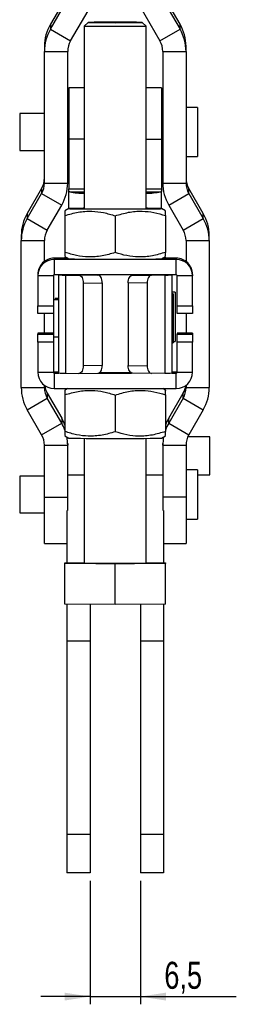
# Model space of a CAD drawing. Extents: x 22 to 388, y 36 to 275.
# Tile 7 of 10: x 217 to 245, y 45 to 172. Entities that reach past the tile are written whole.
import ezdxf

# ---------------------------------------------------------------- set-up
doc = ezdxf.new("R2010")
doc.units = 0
doc.layers.get('0').update_dxf_attribs({"linetype": 'CONTINUOUS'})
doc.styles.add('SLDTEXTSTYLE0', font='TXT', dxfattribs={"width": 0.75})
doc.dimstyles.new('SLDDIMSTYLE5', dxfattribs={"dimtxt": 3.5, "dimasz": 3.302, "dimexe": 0, "dimexo": 0.0625, "dimgap": 0.875, "dimtad": 1, "dimdec": 3, "dimrnd": 1e-09, "dimzin": 12, "dimtxsty": 'SLDTEXTSTYLE0', "dimsah": 1, "dimcen": 0.09, "dimazin": 3, "dimtfac": 1, "dimtdec": 3, "dimtmove": 0, "dimatfit": 3, "dimtolj": 1, "dimtzin": 12})

# ---------------------------------------------------------------- blocks, each defined once
blk = doc.blocks.new('_D_8')
at = {"color": 179, "linetype": 'CONTINUOUS'}
for p, q in [((226.49, 60.6), (226.49, 44.6)), ((232.99, 60.6), (232.99, 44.6)), ((226.49, 45.6), (220.14, 45.6)), ((226.49, 45.6), (232.99, 45.6)), ((232.99, 45.6), (245.39, 45.6))]:
    blk.add_line(p, q, dxfattribs=at)
for points in [[(226.49, 45.6), (223.19, 46.11), (223.19, 45.09)], [(232.99, 45.6), (236.3, 45.09), (236.3, 46.11)]]:
    blk.add_solid(points, dxfattribs=at)
at = {"color": 179, "linetype": 'CONTINUOUS', "insert": (236.09, 50.11, -59.37), "char_height": 3.5, "attachment_point": 1, "style": 'SLDTEXTSTYLE0'}
blk.add_mtext('6,5', dxfattribs=at)

msp = doc.modelspace()

# ---------------------------------------------------------------- linework, layer by layer
at = {"color": 7, "linetype": 'CONTINUOUS'}
for p, q in [((226.375047, 180.145869), (221.363832, 171.477625)), ((238.123123, 171.477625), (233.111907, 180.145869)), ((221.363832, 170.825953), (226.375047, 179.494204)), ((233.111907, 179.494204), (238.123123, 170.825953)), ((223.961907, 169.327931), (228.973123, 177.996175)), ((230.513831, 177.996175), (235.525047, 169.327931)), ((221.363832, 171.477625), (221.363832, 170.825953)), ((221.363832, 170.825953), (223.961907, 169.327931)), ((225.743477, 171.212109), (225.743477, 147.612983)), ((226.243606, 171.712348), (225.743625, 171.212407)), ((233.74333, 171.212407), (233.243348, 171.712348)), ((233.743478, 147.612983), (233.743478, 171.212109)), ((235.525047, 169.327931), (238.123123, 170.825953)), ((238.123123, 170.825953), (238.123123, 171.477625)), ((220.593477, 168.60641), (220.593477, 167.954745)), ((238.893478, 167.954745), (238.893478, 168.60641)), ((220.593477, 167.954745), (223.593478, 167.954745)), ((220.593477, 150.924919), (220.593477, 167.954745)), ((223.593478, 150.924919), (223.593478, 167.954745)), ((235.893477, 167.954745), (238.893478, 167.954745)), ((235.893477, 167.954745), (235.893477, 150.924919)), ((238.893478, 167.954745), (238.893478, 150.924919)), ((225.743477, 163.265178), (223.743477, 163.265178)), ((223.743477, 163.265178), (223.743477, 156.618969)), ((235.743477, 163.265178), (233.743478, 163.265178)), ((235.743477, 163.265178), (235.743477, 156.618969)), ((240.393477, 160.698833), (238.893478, 160.698833)), ((240.393477, 160.698833), (240.393477, 157.532742)), ((220.593477, 159.905085), (217.393477, 159.905085)), ((217.393477, 159.905085), (217.393477, 157.530514)), ((223.743477, 159.905085), (223.593478, 159.905085)), ((235.893477, 159.905085), (235.743477, 159.905085)), ((217.393477, 157.530514), (217.393477, 155.142585)), ((240.393477, 157.532742), (240.393477, 154.348833)), ((223.743477, 156.618969), (223.743477, 150.156779)), ((235.743477, 156.618969), (235.743477, 150.156779)), ((217.393477, 155.142585), (220.593477, 155.142585)), ((223.593478, 155.142585), (223.743477, 155.142585)), ((235.743477, 155.142585), (235.893477, 155.142585)), ((238.893478, 154.348833), (240.393477, 154.348833)), ((220.593477, 150.924919), (223.593478, 150.924919)), ((235.893477, 150.924919), (238.893478, 150.924919)), ((220.225047, 150.203401), (218.363831, 146.983927)), ((218.363831, 146.332258), (220.225047, 149.551732)), ((220.225047, 150.203401), (220.225047, 149.551732)), ((220.225047, 149.551732), (222.823123, 148.053707)), ((223.743477, 149.880526), (223.743477, 150.156779)), ((223.743477, 150.156779), (225.743477, 150.156779)), ((223.743477, 147.613367), (223.743477, 149.880526)), ((233.743478, 150.156779), (235.743477, 150.156779)), ((235.743477, 150.156779), (235.743477, 149.880526)), ((235.743477, 147.613367), (235.743477, 149.880526)), ((236.663831, 148.053707), (239.261908, 149.551732)), ((239.261908, 149.551732), (239.261908, 150.203401)), ((241.123123, 146.983927), (239.261908, 150.203401)), ((239.261908, 149.551732), (241.123123, 146.332258)), ((220.961907, 144.834233), (222.823123, 148.053707)), ((236.663831, 148.053707), (238.525047, 144.834233)), ((218.363831, 146.983927), (218.363831, 146.332258)), ((223.744142, 147.613747), (223.243477, 147.324731)), ((223.243477, 146.711545), (223.243477, 141.950184)), ((229.743477, 146.679306), (229.743477, 141.917946)), ((236.243477, 147.324731), (235.742813, 147.613747)), ((236.243477, 146.711545), (236.243477, 141.950184)), ((241.123123, 146.332258), (241.123123, 146.983927)), ((218.363831, 146.332258), (220.961907, 144.834233)), ((238.525047, 144.834233), (241.123123, 146.332258)), ((217.593477, 144.112715), (217.593477, 143.461043)), ((241.893477, 143.461043), (241.893477, 144.112715)), ((217.593477, 143.461043), (220.593477, 143.461043)), ((217.593477, 124.433856), (217.593477, 143.461043)), ((220.593477, 140.786594), (220.593477, 143.461043)), ((238.893478, 143.461043), (241.893477, 143.461043)), ((238.893478, 143.461043), (238.893478, 140.786594)), ((241.893477, 143.461043), (241.893477, 124.433856)), ((221.843478, 141.199125), (221.843478, 141.027318)), ((223.594001, 141.199125), (221.843478, 141.199125)), ((221.843478, 141.027318), (221.843478, 139.027392)), ((237.643477, 141.027318), (221.843478, 141.027318)), ((223.243477, 141.401471), (223.744142, 141.112456)), ((235.742813, 141.112456), (236.243477, 141.401471)), ((237.643477, 141.199125), (235.892953, 141.199125)), ((237.643477, 141.199125), (237.643477, 141.027318)), ((237.643477, 139.027392), (237.643477, 141.027318)), ((219.743478, 139.099201), (219.743478, 138.927394)), ((237.643477, 139.027392), (221.843478, 139.027392)), ((222.418477, 139.027392), (222.418477, 126.331497)), ((223.322717, 139.006393), (225.780173, 139.021175)), ((223.322717, 139.006393), (223.322717, 126.30686)), ((223.322717, 139.006393), (225.043103, 138.985285)), ((227.50056, 139.000067), (225.043103, 138.985285)), ((225.743477, 139.027392), (225.743477, 139.02164)), ((225.780173, 139.021175), (227.50056, 139.000067)), ((233.706782, 139.021175), (231.986395, 139.000067)), ((231.986395, 139.000067), (234.443851, 138.985285)), ((236.164238, 139.006393), (233.706782, 139.021175)), ((233.743478, 139.02164), (233.743478, 139.027392)), ((236.164238, 139.006393), (234.443851, 138.985285)), ((236.164238, 139.006393), (236.164238, 126.30686)), ((237.068477, 139.027392), (237.068477, 126.331497)), ((239.743477, 139.099201), (239.743477, 138.927394)), ((221.743477, 138.927394), (219.743478, 138.927394)), ((219.743478, 138.927394), (219.743478, 135.027541)), ((221.743477, 138.927394), (221.743477, 135.027541)), ((225.61668, 137.978284), (228.074136, 137.993065)), ((225.61668, 137.978284), (225.61668, 127.27868)), ((228.074136, 137.993065), (228.074136, 127.293462)), ((233.870275, 137.978284), (231.412818, 137.993065)), ((231.412818, 137.993065), (231.412818, 127.293462)), ((233.870275, 137.978284), (233.870275, 127.27868)), ((239.743477, 138.927394), (237.743478, 138.927394)), ((237.743478, 135.027541), (237.743478, 138.927394)), ((239.743477, 135.027541), (239.743477, 138.927394)), ((237.493477, 136.777358), (237.068477, 136.777358)), ((237.243477, 136.57978), (237.068477, 136.57978)), ((237.243477, 136.57978), (237.243477, 136.337617)), ((237.493477, 136.777358), (237.493477, 130.427359)), ((222.418477, 135.786032), (221.743477, 135.786032)), ((222.418477, 135.98361), (221.993477, 135.98361)), ((221.993477, 135.98361), (221.993477, 135.786032)), ((237.243477, 136.337617), (237.243477, 130.22978)), ((219.743478, 135.027541), (221.743477, 135.027541)), ((219.743478, 134.036166), (219.743478, 135.027541)), ((221.743477, 134.036166), (219.743478, 134.036166)), ((220.593477, 131.490892), (220.593477, 134.036166)), ((221.743477, 135.027541), (221.743477, 134.036166)), ((221.743477, 134.036166), (221.743477, 131.490892)), ((237.743478, 135.027541), (239.743477, 135.027541)), ((237.743478, 134.036166), (237.743478, 135.027541)), ((239.743477, 134.036166), (237.743478, 134.036166)), ((238.893478, 134.036166), (238.893478, 131.490892)), ((239.743477, 135.027541), (239.743477, 134.036166)), ((221.743477, 131.490892), (219.743478, 131.490892)), ((219.743478, 131.490892), (219.743478, 131.336266)), ((219.743478, 130.327711), (219.743478, 131.336266)), ((219.743478, 131.336266), (221.743477, 131.336266)), ((221.743477, 131.490892), (221.743477, 131.336266)), ((221.743477, 131.336266), (221.743477, 130.327711)), ((239.743477, 131.490892), (237.743478, 131.490892)), ((237.743478, 131.490892), (237.743478, 131.336266)), ((237.743478, 130.327711), (237.743478, 131.336266)), ((237.743478, 131.336266), (239.743477, 131.336266)), ((239.743477, 131.490892), (239.743477, 131.336266)), ((239.743477, 131.336266), (239.743477, 130.327711)), ((221.743477, 130.327711), (219.743478, 130.327711)), ((219.743478, 130.327711), (219.743478, 126.427857)), ((221.743477, 131.023532), (222.418477, 131.023532)), ((221.743477, 130.327711), (221.743477, 126.427857)), ((237.068477, 130.22978), (237.243477, 130.22978)), ((237.243477, 130.427359), (237.493477, 130.427359)), ((239.743477, 130.327711), (237.743478, 130.327711)), ((237.743478, 126.427857), (237.743478, 130.327711)), ((239.743477, 126.427857), (239.743477, 130.327711)), ((219.743478, 126.427857), (221.743477, 126.427857)), ((221.843478, 126.499668), (221.843478, 126.327861)), ((221.843478, 126.499668), (222.418477, 126.499668)), ((221.843478, 126.327861), (221.843478, 124.327933)), ((221.843478, 126.327861), (222.436426, 126.327861)), ((223.322717, 126.30686), (225.043103, 126.285754)), ((225.043103, 126.285754), (227.50056, 126.300536)), ((228.074136, 127.293462), (225.61668, 127.27868)), ((227.637709, 126.327861), (231.849245, 126.327861)), ((231.412818, 127.293462), (233.870275, 127.27868)), ((234.443851, 126.285754), (231.986395, 126.300536)), ((236.164238, 126.30686), (234.443851, 126.285754)), ((237.050529, 126.327861), (237.643477, 126.327861)), ((237.068477, 126.499668), (237.643477, 126.499668)), ((237.643477, 126.499668), (237.643477, 126.327861)), ((237.643477, 124.327933), (237.643477, 126.327861)), ((237.743478, 126.427857), (239.743477, 126.427857)), ((217.593477, 124.433856), (220.593477, 124.433856)), ((220.593477, 124.433856), (220.593477, 124.740464)), ((220.961907, 123.712338), (220.961907, 123.060668)), ((220.961907, 123.712338), (222.823123, 120.492864)), ((221.843478, 124.327933), (237.643477, 124.327933)), ((223.594001, 124.327933), (223.243477, 124.125589)), ((223.493477, 124.327933), (223.493477, 124.269904)), ((236.243477, 124.125589), (235.892953, 124.327933)), ((235.993477, 124.327933), (235.993477, 124.269904)), ((236.663831, 120.492864), (238.525047, 123.712338)), ((238.525047, 123.060668), (238.525047, 123.712338)), ((238.893478, 124.740464), (238.893478, 124.433856)), ((238.893478, 124.433856), (241.893477, 124.433856)), ((218.363831, 121.562645), (220.961907, 123.060668)), ((222.823123, 119.841194), (220.961907, 123.060668)), ((223.243477, 123.5124), (223.243477, 118.75104)), ((229.743477, 123.480163), (229.743477, 118.718801)), ((236.243477, 123.5124), (236.243477, 118.75104)), ((238.525047, 123.060668), (236.663831, 119.841194)), ((238.525047, 123.060668), (241.123123, 121.562645)), ((220.225047, 118.343171), (218.363831, 121.562645)), ((241.123123, 121.562645), (239.261908, 118.343171)), ((220.225047, 118.343171), (222.823123, 119.841194)), ((222.823123, 120.492864), (222.823123, 119.841194)), ((236.663831, 119.841194), (236.663831, 120.492864)), ((236.663831, 119.841194), (239.261908, 118.343171)), ((223.243477, 118.202327), (223.744142, 117.913311)), ((225.743477, 117.87566), (225.743477, 101.714675)), ((233.743478, 101.714675), (233.743478, 117.87566)), ((235.742813, 117.913311), (236.243477, 118.202327)), ((241.993477, 118.05236), (239.116054, 118.05236)), ((241.993477, 113.352848), (241.993477, 118.05236)), ((220.593477, 116.969982), (223.593478, 116.969982)), ((220.593477, 110.276525), (220.593477, 116.969982)), ((223.593478, 117.216728), (223.593478, 116.969982)), ((223.593478, 110.276525), (223.593478, 116.969982)), ((235.893477, 116.969982), (235.893477, 117.216728)), ((235.893477, 116.969982), (238.893478, 116.969982)), ((235.893477, 116.969982), (235.893477, 110.276525)), ((238.893478, 116.969982), (238.893478, 110.276525)), ((240.393477, 113.77736), (238.893478, 113.77736)), ((240.393477, 113.77736), (240.393477, 107.427359)), ((220.593477, 112.98361), (217.393477, 112.98361)), ((217.393477, 112.98361), (217.393477, 108.22111)), ((225.743477, 113.10236), (223.593478, 113.10236)), ((235.893477, 113.10236), (233.743478, 113.10236)), ((240.393477, 113.15236), (241.993477, 113.15236)), ((241.993477, 113.15236), (241.993477, 113.352848)), ((220.593477, 110.276525), (223.593478, 110.276525)), ((220.593477, 104.25236), (220.593477, 110.276525)), ((223.593478, 108.523297), (223.593478, 110.276525)), ((238.893478, 110.276525), (235.893477, 110.276525)), ((235.893477, 110.276525), (235.893477, 108.523297)), ((238.893478, 110.276525), (238.893478, 104.25236)), ((223.493477, 108.523297), (223.493477, 101.748153)), ((235.993477, 108.523297), (235.993477, 101.748153)), ((217.393477, 108.22111), (220.593477, 108.22111)), ((238.893478, 107.427359), (240.393477, 107.427359)), ((220.593477, 104.25236), (223.493477, 104.25236)), ((235.993477, 104.25236), (238.893478, 104.25236)), ((223.243477, 101.746913), (225.743477, 101.759312)), ((223.243477, 101.682437), (223.243477, 101.746913)), ((229.743477, 101.6502), (223.243477, 101.682437)), ((223.243477, 96.382633), (223.243477, 101.682437)), ((236.243477, 101.682437), (229.743477, 101.6502)), ((229.743477, 96.350395), (229.743477, 101.6502)), ((233.743478, 101.759312), (236.243477, 101.746913)), ((236.243477, 101.746913), (236.243477, 101.682437)), ((236.243477, 96.382633), (236.243477, 101.682437)), ((229.743477, 96.350395), (223.243477, 96.382633)), ((223.493477, 96.381393), (223.493477, 91.60236)), ((226.493477, 96.366514), (226.493477, 91.60236)), ((236.243477, 96.382633), (229.743477, 96.350395)), ((232.993477, 96.366514), (232.993477, 91.60236)), ((235.993477, 96.381393), (235.993477, 91.60236)), ((226.493477, 91.60236), (223.493477, 91.60236)), ((223.493477, 91.60236), (223.493477, 66.60236)), ((226.493477, 91.60236), (226.493477, 66.60236)), ((235.993477, 91.60236), (232.993477, 91.60236)), ((232.993477, 91.60236), (232.993477, 66.60236)), ((235.993477, 91.60236), (235.993477, 66.60236)), ((226.493477, 66.60236), (223.493477, 66.60236)), ((223.493477, 66.60236), (223.493477, 61.602359)), ((226.493477, 66.60236), (226.493477, 61.602359)), ((235.993477, 66.60236), (232.993477, 66.60236)), ((232.993477, 66.60236), (232.993477, 61.602359)), ((235.993477, 66.60236), (235.993477, 61.602359)), ((226.493477, 61.602359), (223.493477, 61.602359)), ((235.993477, 61.602359), (232.993477, 61.602359))]:
    msp.add_line(p, q, dxfattribs=at)
at = {"color": 8, "linetype": 'CONTINUOUS'}
for p, q in [((225.743477, 156.618969), (223.743477, 156.618969)), ((233.743478, 156.618969), (235.743477, 156.618969)), ((223.85888, 149.797058), (225.743477, 149.797058)), ((233.743478, 149.797058), (235.628074, 149.797058))]:
    msp.add_line(p, q, dxfattribs=at)
at = {"color": 7, "linetype": 'CONTINUOUS', "flags": 128}
for points in [[(233.74333, 171.212407), (233.743478, 171.212109), (233.656068, 171.204964), (233.397659, 171.198131), (232.979545, 171.19191), (232.42, 171.186576), (231.743477, 171.182351), (230.979545, 171.17943), (230.161591, 171.17794), (229.325363, 171.17794), (228.507409, 171.17943), (227.743477, 171.182351), (227.066955, 171.186576), (226.507409, 171.19191), (226.089296, 171.198131), (225.830887, 171.204964), (225.743477, 171.212109)], [(226.243477, 171.712095), (226.33123, 171.705404), (226.590086, 171.699049), (227.007067, 171.693349), (227.561263, 171.688588), (228.224884, 171.685004), (228.964654, 171.682777), (229.743477, 171.682024), (230.522301, 171.682777), (231.26207, 171.685004), (231.925692, 171.688588), (232.479887, 171.693349), (232.896868, 171.699049), (233.155725, 171.705404), (233.243477, 171.712095), (233.155725, 171.718785), (232.896868, 171.725141), (232.479887, 171.73084), (231.925692, 171.735601), (231.26207, 171.739178), (230.522301, 171.741405), (229.743477, 171.742158), (228.964654, 171.741405), (228.224884, 171.739178), (227.561263, 171.735601), (227.007067, 171.73084), (226.590086, 171.725141), (226.33123, 171.718785), (226.243477, 171.712095)], [(223.743477, 149.880526), (223.745293, 149.869939), (223.750739, 149.859371), (223.759808, 149.848828), (223.772486, 149.83833), (223.788757, 149.827892), (223.808599, 149.817521), (223.831984, 149.807239), (223.85888, 149.797058)], [(235.743477, 149.880526), (235.741661, 149.869939), (235.736215, 149.859371), (235.727147, 149.848828), (235.714469, 149.83833), (235.698197, 149.827892), (235.678356, 149.817521), (235.654971, 149.807239), (235.628074, 149.797058)], [(225.743477, 147.651398), (225.591844, 147.650191), (224.919495, 147.643631), (224.385922, 147.636184), (224.006477, 147.628074), (223.792075, 147.619529), (223.748884, 147.610793), (223.878146, 147.602124), (224.176143, 147.593764), (224.634303, 147.585956), (225.239444, 147.57893), (225.974157, 147.57288), (226.817308, 147.567985), (227.744639, 147.564383), (228.729472, 147.562181), (229.743477, 147.56144)], [(229.743477, 147.56144), (230.757482, 147.562181), (231.742316, 147.564383), (232.669647, 147.567985), (233.512797, 147.57288), (234.247511, 147.57893), (234.852652, 147.585956), (235.310811, 147.593764), (235.608809, 147.602124), (235.738071, 147.610793), (235.69488, 147.619529), (235.480478, 147.628074), (235.101032, 147.636184), (234.56746, 147.643631), (233.89511, 147.650191), (233.743478, 147.651398)], [(225.043103, 138.985285), (225.155003, 138.964699), (225.262602, 138.906473), (225.361766, 138.812853), (225.448683, 138.687426), (225.520015, 138.535021), (225.573019, 138.361489), (225.605659, 138.173504), (225.61668, 137.978284)], [(228.074136, 137.993065), (228.063115, 138.188286), (228.030475, 138.376271), (227.977471, 138.549803), (227.90614, 138.702208), (227.819222, 138.827635), (227.720058, 138.921255), (227.612459, 138.979481), (227.50056, 139.000067)], [(231.412818, 137.993065), (231.423839, 138.188286), (231.456479, 138.376271), (231.509483, 138.549803), (231.580815, 138.702208), (231.667733, 138.827635), (231.766897, 138.921255), (231.874496, 138.979481), (231.986395, 139.000067)], [(234.443851, 138.985285), (234.331952, 138.964699), (234.224353, 138.906473), (234.125189, 138.812853), (234.038271, 138.687426), (233.96694, 138.535021), (233.913936, 138.361489), (233.881296, 138.173504), (233.870275, 137.978284)], [(225.61668, 127.27868), (225.605659, 127.083732), (225.573019, 126.896547), (225.520015, 126.724316), (225.448683, 126.573661), (225.361766, 126.450369), (225.262602, 126.359179), (225.155003, 126.303594), (225.043103, 126.285754)], [(227.50056, 126.300536), (227.612459, 126.318376), (227.720058, 126.37396), (227.819222, 126.465151), (227.90614, 126.588441), (227.977471, 126.739098), (228.030475, 126.911329), (228.063115, 127.098514), (228.074136, 127.293462)], [(231.986395, 126.300536), (231.874496, 126.318376), (231.766897, 126.37396), (231.667733, 126.465151), (231.580815, 126.588441), (231.509483, 126.739098), (231.456479, 126.911329), (231.423839, 127.098514), (231.412818, 127.293462)], [(233.870275, 127.27868), (233.881296, 127.083732), (233.913936, 126.896547), (233.96694, 126.724316), (234.038271, 126.573661), (234.125189, 126.450369), (234.224353, 126.359179), (234.331952, 126.303594), (234.443851, 126.285754)]]:
    msp.add_lwpolyline(points, dxfattribs=at)
at = {"color": 7, "linetype": 'CONTINUOUS'}
for centre, radius, start, end in [((226.330129, 168.606203), 5.736652, 149.96428312, 179.99793173), ((226.330099, 167.954538), 5.736622, 149.96420152, 179.99793891), ((233.156826, 168.606203), 5.736652, 0.00206827, 30.03571688), ((233.156856, 167.954538), 5.736622, 0.00206109, 30.03579848), ((226.337109, 167.954639), 2.743631, 149.9643945, 179.9978047), ((233.149846, 167.954639), 2.743631, 0.0021953, 30.0356055), ((217.849902, 151.576679), 2.743575, 329.9640601, 359.99810285), ((217.849902, 150.92501), 2.743575, 329.9640601, 359.99810285), ((217.856838, 150.925126), 5.73664, 329.96425948, 359.9979355), ((241.630117, 150.925126), 5.73664, 180.0020645, 210.03574052), ((241.637052, 151.576679), 2.743575, 180.00189715, 210.0359399), ((241.637052, 150.92501), 2.743575, 180.00189715, 210.0359399), ((225.62114, 157.663099), 8.061028, 257.37231668, 270.86957683), ((233.726691, 159.014208), 9.411223, 270.10219928, 281.65590721), ((223.330108, 144.112512), 5.736631, 149.9642455, 179.99796681), ((236.156846, 144.112512), 5.736631, 0.00203319, 30.0357545), ((223.330118, 143.460841), 5.73664, 149.96426988, 179.99797965), ((236.156837, 143.460841), 5.73664, 0.00202035, 30.03573012), ((223.337101, 143.460942), 2.743624, 149.96433751, 179.99790325), ((236.149853, 143.460942), 2.743624, 0.00209675, 30.03566249), ((221.843439, 139.099163), 2.099962, 89.99895078, 179.99896557), ((221.843441, 138.927355), 2.099963, 89.99899307, 179.99892328), ((228.135371, 305.505162), 164.451344, 268.46988896, 270.56028223), ((231.351584, 305.505162), 164.451344, 269.43971777, 271.53011104), ((237.643515, 139.099163), 2.099962, 0.00103443, 90.00104922), ((237.643514, 138.927355), 2.099963, 0.00107672, 90.00100693), ((221.843476, 138.927393), 0.099999, 89.99912216, 179.99927701), ((223.410531, 161.42628), 22.420059, 267.50983229, 269.77558508), ((225.882557, 152.284551), 13.263771, 268.19070013, 269.55772604), ((233.604398, 152.284551), 13.263771, 270.44227396, 271.80929987), ((236.076424, 161.42628), 22.420059, 270.22441492, 272.49016771), ((237.643478, 138.927393), 0.099999, 0.00072299, 90.00087784), ((221.84344, 126.427896), 2.099962, 180.00105557, 270.00102808), ((221.843475, 126.599666), 0.099998, 180.00134615, 270.00132193), ((221.843475, 126.427859), 0.099998, 180.00090205, 270.00176603), ((223.206919, 138.662925), 12.356608, 266.34162668, 270.53694694), ((229.743477, 583.659761), 457.282582, 269.7477849, 270.2522151), ((236.280036, 138.662925), 12.356608, 269.46305306, 273.65837332), ((237.643479, 126.599666), 0.099998, 269.99867807, 359.99865385), ((237.64348, 126.427859), 0.099998, 269.99823397, 359.99909795), ((237.643515, 126.427896), 2.099962, 269.99897192, 359.99894443), ((223.330108, 124.43406), 5.736631, 180.00203319, 210.0357545), ((223.3371, 124.433958), 2.743623, 180.00212733, 210.03567081), ((223.337381, 125.085741), 2.743922, 187.59889417, 210.03476371), ((236.149574, 125.085741), 2.743922, 329.96523629, 352.40110583), ((236.149855, 124.433958), 2.743623, 329.96432919, 359.99787267), ((236.156846, 124.43406), 5.736631, 329.9642455, 359.99796681), ((217.8548, 117.620557), 5.738849, 20.11866391, 30.03323942), ((217.854797, 116.968881), 5.738855, 20.11872297, 30.03327157), ((241.632155, 117.620557), 5.738849, 149.96676058, 159.88133609), ((241.632158, 116.968881), 5.738855, 149.96672843, 159.88127703), ((217.849877, 116.969886), 2.7436, 0.00200155, 30.03579659), ((217.858305, 116.969963), 5.735173, 0.00019027, 10.9636109), ((228.135479, 282.318732), 164.464057, 268.46996976, 270.56020143), ((231.351476, 282.318732), 164.464057, 269.43979857, 271.53003024), ((241.62865, 116.969963), 5.735173, 169.0363891, 179.99980973), ((241.637078, 116.969886), 2.7436, 149.96420341, 179.99799845), ((229.743477, 282.171877), 180.501528, 268.73019418, 271.26980582)]:
    msp.add_arc(centre, radius, start, end, dxfattribs=at)
for points, knots in [([(223.243477, 147.285627), (223.243477, 147.289417), (223.243477, 147.29972), (223.243477, 147.031941), (223.243477, 146.782654), (223.243477, 146.711545)], [0, 0, 0, 0, 0.2937164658, 0.7985305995, 1, 1, 1, 1]), ([(223.243477, 146.711545), (223.807625, 146.876423), (224.948154, 147.209753), (226.638015, 147.325384), (228.253416, 147.135357), (229.243765, 146.832249), (229.743477, 146.679306)], [0, 0, 0, 0, 0.264602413, 0.5349420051, 0.76534021, 1, 1, 1, 1]), ([(229.743477, 146.679306), (230.307626, 146.84978), (231.448156, 147.194424), (233.138013, 147.326816), (234.753415, 147.152815), (235.743765, 146.859531), (236.243477, 146.711545)], [0, 0, 0, 0, 0.2646022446, 0.5349422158, 0.765340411, 1, 1, 1, 1]), ([(236.243477, 146.711545), (236.243477, 146.782654), (236.243477, 147.02751), (236.243477, 147.296808), (236.243477, 147.287534), (236.243477, 147.283977)], [0, 0, 0, 0, 0.2014651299, 0.6937146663, 1, 1, 1, 1]), ([(229.743477, 141.917946), (229.179329, 141.753068), (228.038798, 141.419737), (226.348944, 141.304106), (224.733536, 141.494134), (223.743189, 141.797242), (223.243477, 141.950184)], [0, 0, 0, 0, 0.2646023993, 0.5349424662, 0.7653401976, 1, 1, 1, 1]), ([(223.243477, 141.950184), (223.243477, 141.883542), (223.243477, 141.654072), (223.243477, 141.413534), (223.243477, 141.436356), (223.243477, 141.444182)], [0, 0, 0, 0, 0.2119304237, 0.7297471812, 1, 1, 1, 1]), ([(236.243477, 141.950184), (235.679329, 141.779711), (234.538798, 141.435068), (232.848944, 141.302668), (231.233536, 141.476678), (230.243189, 141.76996), (229.743477, 141.917946)], [0, 0, 0, 0, 0.2646022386, 0.5349422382, 0.7653399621, 1, 1, 1, 1]), ([(236.243477, 141.442114), (236.243477, 141.434382), (236.243477, 141.410674), (236.243477, 141.649925), (236.243477, 141.883544), (236.243477, 141.950184)], [0, 0, 0, 0, 0.2570343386, 0.7880662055, 1, 1, 1, 1]), ([(223.243477, 124.086484), (223.243477, 124.090273), (223.243477, 124.100574), (223.243477, 123.832799), (223.243477, 123.583511), (223.243477, 123.5124)], [0, 0, 0, 0, 0.2937164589, 0.7985304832, 1, 1, 1, 1]), ([(223.243477, 123.5124), (223.807625, 123.677278), (224.948154, 124.010607), (226.638015, 124.126243), (228.253415, 123.936211), (229.243765, 123.633105), (229.743477, 123.480163)], [0, 0, 0, 0, 0.2646024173, 0.5349420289, 0.7653402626, 1, 1, 1, 1]), ([(229.743477, 123.480163), (230.307626, 123.650636), (231.448157, 123.995278), (233.138013, 124.127675), (234.753415, 123.953667), (235.743765, 123.660385), (236.243477, 123.5124)], [0, 0, 0, 0, 0.2646022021, 0.5349422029, 0.7653404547, 1, 1, 1, 1]), ([(236.243477, 123.5124), (236.243477, 123.583511), (236.243477, 123.828368), (236.243477, 124.097663), (236.243477, 124.088389), (236.243477, 124.084832)], [0, 0, 0, 0, 0.2014652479, 0.693714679, 1, 1, 1, 1]), ([(229.743477, 118.718801), (229.179329, 118.553924), (228.038798, 118.220596), (226.348944, 118.10496), (224.733537, 118.294993), (223.743189, 118.598098), (223.243477, 118.75104)], [0, 0, 0, 0, 0.264602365, 0.5349424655, 0.7653402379, 1, 1, 1, 1]), ([(223.243477, 118.75104), (223.243477, 118.684398), (223.243477, 118.454927), (223.243477, 118.214392), (223.243477, 118.237212), (223.243477, 118.245037)], [0, 0, 0, 0, 0.2119304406, 0.7297471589, 1, 1, 1, 1]), ([(236.243477, 118.75104), (235.679329, 118.580566), (234.538798, 118.235922), (232.848944, 118.103526), (231.233536, 118.277535), (230.243189, 118.570816), (229.743477, 118.718801)], [0, 0, 0, 0, 0.26460225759, 0.53494225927, 0.76533999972, 1, 1, 1, 1]), ([(236.243477, 118.24297), (236.243477, 118.235237), (236.243477, 118.211529), (236.243477, 118.45078), (236.243477, 118.684399), (236.243477, 118.75104)], [0, 0, 0, 0, 0.2570343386, 0.7880662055, 1, 1, 1, 1])]:
    msp.add_open_spline(points, degree=3, knots=knots, dxfattribs=at)

# ---------------------------------------------------------------- dimensions: what is measured, and where the dimension line sits
at = {"color": 179, "linetype": 'CONTINUOUS'}
dim = msp.add_linear_dim(base=(232.993477, 45.602359), p1=(226.493477, 61.602359), p2=(232.993477, 61.602359), dimstyle='SLDDIMSTYLE5', dxfattribs=at)
dim.commit()
dim.dimension.update_dxf_attribs({"geometry": '_D_8', "text_midpoint": (240.740457, 45.602359), "dimtype": 160})

doc.saveas('drawing.dxf')
